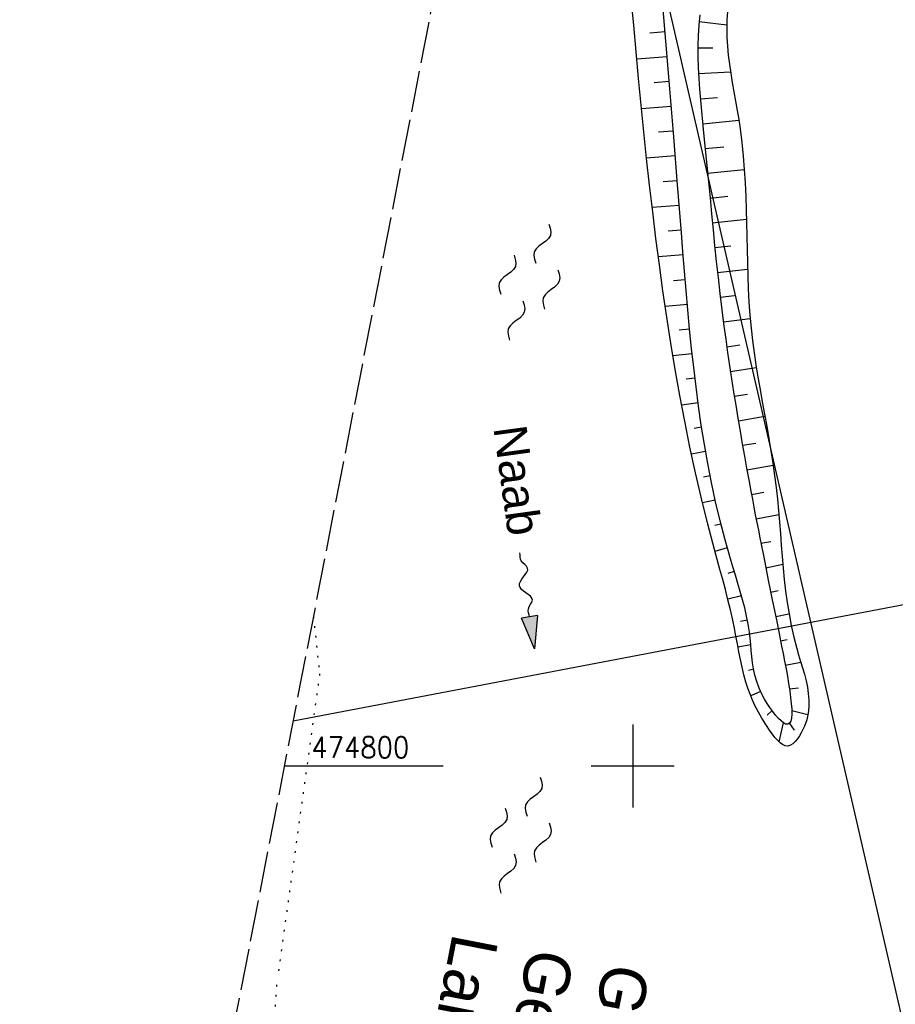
# Model space of a CAD drawing. Extents: x 511826 to 512284, y 474581 to 475544.
# Tile 5 of 29: x 511826 to 511932, y 474771 to 474890. Entities that reach past the tile are written whole.
import ezdxf

# ---------------------------------------------------------------- set-up
doc = ezdxf.new("R2010")
doc.units = 0
doc.header["$LTSCALE"] = 10
doc.header["$MEASUREMENT"] = 0
for name, pattern in [('LT00', [0]), ('LT14', [0.6, 0.5, -0.1]), ('PUNKTX2_STR', [0.6, 0.1, -0.5])]:
    doc.linetypes.add(name, pattern=pattern)
doc.layers.get('0').update_dxf_attribs({"linetype": 'LT00'})
for name, color, linetype in [('--FLIEßRICHTPFEIL', 180, 'Continuous'), ('--WASSER_GRENZE', 180, 'PUNKTX2_STR'), ('--WASSER_NUTZUNG', 180, 'Continuous'), ('DFK_KATASTER', 250, 'LT00'), ('GEWÄSSERNAME', 255, 'Continuous'), ('GRENZNAME', 250, 'Continuous'), ('STROM_FREILTG', 80, 'STROMFREILEITUNG'), ('V90_BOESCH', 250, 'LT00'), ('V90_BOSCHUNG', 250, 'LT00'), ('V90_RASTER', 250, 'LT00')]:
    doc.layers.add(name, color=color, linetype=linetype)
doc.layers.add('-BLATT_90-RAND', color=7, linetype='LT14', plot=False)
doc.styles.add('Beschrift', font='ARIAL.TTF')
doc.styles.get("Standard").update_dxf_attribs({"font": 'romans.shx'})
doc.styles.add('Strom', font='txt.shx')
doc.styles.add('UNIR-H', font='unir_h.shx', dxfattribs={"width": 0.8})
doc.linetypes.add('STROMFREILEITUNG', pattern='A,12.7,-5.5,["xx",Strom,S=2.5,R=0,X=-2.6,Y=-0.85],-4.35', length=22.55)

# ---------------------------------------------------------------- blocks, each defined once
blk = doc.blocks.new('SYMB7250')
at = {"color": 0, "linetype": 'ByBlock'}
for points in [[(-0.25, 0.28), (-0.208333, 0.308889), (-0.166667, 0.331111), (-0.125, 0.34), (-0.083333, 0.331111), (-0.041667, 0.308889), (0, 0.28)], [(0, 0.28), (0.041667, 0.251111), (0.083333, 0.228889), (0.125, 0.22), (0.166667, 0.228889), (0.208333, 0.251111), (0.25, 0.28)], [(-0.74, 0), (-0.698333, 0.028889), (-0.656667, 0.051111), (-0.615, 0.06), (-0.573333, 0.051111), (-0.531667, 0.028889), (-0.49, 0)], [(-0.49, 0), (-0.448333, -0.028889), (-0.406667, -0.051111), (-0.365, -0.06), (-0.323333, -0.051111), (-0.281667, -0.028889), (-0.24, 0)], [(0.24, 0), (0.281667, 0.028889), (0.323333, 0.051111), (0.365, 0.06), (0.406667, 0.051111), (0.448333, 0.028889), (0.49, 0)], [(0.49, 0), (0.531667, -0.028889), (0.573333, -0.051111), (0.615, -0.06), (0.656667, -0.051111), (0.698333, -0.028889), (0.74, 0)], [(-0.25, -0.28), (-0.208333, -0.251111), (-0.166667, -0.228889), (-0.125, -0.22), (-0.083333, -0.228889), (-0.041667, -0.251111), (0, -0.28)], [(0, -0.28), (0.041667, -0.308889), (0.083333, -0.331111), (0.125, -0.34), (0.166667, -0.331111), (0.208333, -0.308889), (0.25, -0.28)]]:
    blk.add_lwpolyline(points, dxfattribs=at)
blk = doc.blocks.new('FLIEßRICHTPFEIL')
at = {"layer": '--FLIEßRICHTPFEIL'}
blk.add_hatch(color=256, dxfattribs=at).paths.add_polyline_path([(-1.95, 0.4875), (-1.95, -0.4875), (0, 0)])
for p, q in [((-1.95, 0.4875), (-1.95, -0.4875)), ((-1.95, 0.4875), (0, 0)), ((0, 0), (-1.95, -0.4875))]:
    blk.add_line(p, q, dxfattribs=at)
at = {"layer": '--FLIEßRICHTPFEIL', "start_tangent": (-1, 0), "end_tangent": (-1, 0)}
blk.add_spline([(-1.95, 0), (-2.4375, 0), (-2.925, 0.325), (-3.4125, 0), (-3.9, -0.325), (-4.3875, 0), (-4.875, 0.325), (-5.3625, 0), (-5.85, 0)], degree=3, dxfattribs=at)

msp = doc.modelspace()

# ---------------------------------------------------------------- linework, layer by layer
at = {"layer": '--WASSER_GRENZE', "ltscale": 0.2}
for p, q in [((511861.44, 474818.08), (511862.2, 474811.11)), ((511862.2, 474811.11), (511857.1, 474774.3)), ((511854.35, 474735.07), (511857.1, 474774.3))]:
    msp.add_line(p, q, dxfattribs=at)
at = {"layer": '-BLATT_90-RAND'}
msp.add_lwpolyline([(512002.38, 475543.56), (511825.98, 474635.53), (512107.72, 474580.8), (512284.11, 475488.83), (512002.38, 475543.56)], dxfattribs=at)
at = {"layer": 'DFK_KATASTER'}
msp.add_line((511941.52, 474730.59), (511902.92, 474898.09), dxfattribs=at)
at = {"layer": 'STROM_FREILTG', "ltscale": 0.1}
msp.add_lwpolyline([(511858.99, 474805.46), (511986.6, 474829.75), (512072.17, 474844.96), (512129.93, 474856.3), (512162.86, 474877), (512165.6, 474878.77)], dxfattribs=at)
at = {"layer": 'V90_BOESCH'}
for points in [[(511911.46, 474891.1), (511911.38, 474890.07), (511911.35, 474889.03), (511911.37, 474887.97), (511911.44, 474886.9), (511911.55, 474885.82), (511911.68, 474884.72), (511911.85, 474883.62), (511912.03, 474882.51), (511912.22, 474881.39), (511912.42, 474880.27), (511912.62, 474879.15), (511912.8, 474878.03), (511912.97, 474876.91), (511913.18, 474875.27), (511913.35, 474873.63), (511913.48, 474872), (511913.58, 474870.38), (511913.66, 474868.77), (511913.71, 474867.16), (511913.75, 474865.56), (511913.79, 474863.96), (511913.82, 474862.36), (511913.85, 474860.77), (511913.9, 474859.18), (511913.96, 474857.6), (511914.04, 474856.01), (511914.15, 474854.43), (511914.29, 474852.84), (511914.46, 474851.36), (511914.66, 474849.89), (511914.88, 474848.41), (511915.12, 474846.93), (511915.38, 474845.45), (511915.64, 474843.97), (511915.91, 474842.49), (511916.18, 474841.01), (511916.44, 474839.53), (511916.69, 474838.04), (511916.93, 474836.56), (511917.14, 474835.08), (511917.33, 474833.6), (511917.48, 474832.21), (511917.61, 474830.83), (511917.73, 474829.44), (511917.84, 474828.06), (511917.94, 474826.67), (511918.05, 474825.28), (511918.17, 474823.9), (511918.31, 474822.51), (511918.47, 474821.12), (511918.65, 474819.74), (511918.88, 474818.35), (511919.14, 474816.96), (511919.45, 474815.57), (511919.81, 474814.18), (511920.04, 474813.41), (511920.28, 474812.63), (511920.51, 474811.85), (511920.73, 474811.07), (511920.93, 474810.29), (511921.09, 474809.51), (511921.21, 474808.73), (511921.27, 474807.94), (511921.26, 474807.16), (511921.18, 474806.38), (511921.01, 474805.59), (511920.74, 474804.8), (511920.36, 474804.01), (511920.13, 474803.63), (511919.89, 474803.27), (511919.62, 474802.95), (511919.34, 474802.69), (511919.04, 474802.5), (511918.74, 474802.41), (511918.42, 474802.44), (511918.11, 474802.58), (511917.79, 474802.8), (511917.48, 474803.1), (511917.18, 474803.45), (511916.88, 474803.83), (511916.6, 474804.22), (511916.07, 474805), (511915.6, 474805.76), (511915.18, 474806.5), (511914.8, 474807.23), (511914.47, 474807.94), (511914.18, 474808.66), (511913.91, 474809.39), (511913.68, 474810.12), (511913.44, 474811.01), (511913.22, 474811.91), (511913.01, 474812.84), (511912.82, 474813.78), (511912.64, 474814.73), (511912.46, 474815.69), (511912.28, 474816.64), (511912.08, 474817.59), (511911.81, 474818.84), (511911.51, 474820.07), (511911.19, 474821.3), (511910.87, 474822.51), (511910.54, 474823.73), (511910.2, 474824.93), (511909.87, 474826.14), (511909.07, 474829.21), (511908.31, 474832.28), (511907.59, 474835.38), (511906.92, 474838.49), (511906.29, 474841.61), (511905.7, 474844.74), (511905.14, 474847.88), (511904.62, 474851.03), (511904.12, 474854.19), (511903.66, 474857.35), (511903.22, 474860.51), (511902.81, 474863.68), (511902.42, 474866.9), (511902.04, 474870.12), (511901.68, 474873.34), (511901.35, 474876.56), (511901.02, 474879.78), (511900.71, 474883), (511900.41, 474886.22), (511900.12, 474889.44), (511899.83, 474892.66)], [(511908.12, 474890.68), (511907.98, 474889.44), (511907.9, 474888.18), (511907.86, 474886.91), (511907.87, 474885.61), (511907.91, 474884.31), (511907.98, 474883), (511908.07, 474881.69), (511908.18, 474880.37), (511908.31, 474879.06), (511908.44, 474877.75), (511908.57, 474876.45), (511908.77, 474874.46), (511908.96, 474872.49), (511909.15, 474870.53), (511909.34, 474868.59), (511909.52, 474866.67), (511909.71, 474864.74), (511909.9, 474862.82), (511910.1, 474860.9), (511910.31, 474858.97), (511910.53, 474857.03), (511910.77, 474855.07), (511911.02, 474853.1), (511911.24, 474851.51), (511911.46, 474849.92), (511911.7, 474848.32), (511911.94, 474846.72), (511912.19, 474845.13), (511912.45, 474843.55), (511912.71, 474841.98), (511912.97, 474840.43), (511913.23, 474838.91), (511913.5, 474837.42), (511913.76, 474835.96), (511914.02, 474834.54), (511914.28, 474833.17), (511914.46, 474832.21), (511914.64, 474831.26), (511914.81, 474830.33), (511914.99, 474829.41), (511915.18, 474828.48), (511915.36, 474827.54), (511915.55, 474826.58), (511915.75, 474825.6), (511915.95, 474824.59), (511916.16, 474823.53), (511916.38, 474822.44), (511916.61, 474821.28), (511916.86, 474820.07), (511917.12, 474818.79), (511917.39, 474817.43), (511917.68, 474815.99), (511917.98, 474814.46), (511918.16, 474813.57), (511918.34, 474812.66), (511918.52, 474811.74), (511918.68, 474810.83), (511918.83, 474809.94), (511918.96, 474809.09), (511919.07, 474808.28), (511919.15, 474807.54), (511919.2, 474806.86), (511919.2, 474806.27), (511919.16, 474805.78), (511919.08, 474805.4), (511918.94, 474805.15), (511918.74, 474805.03), (511918.47, 474805.06), (511918.21, 474805.2), (511917.92, 474805.44), (511917.6, 474805.75), (511917.26, 474806.13), (511916.92, 474806.56), (511916.57, 474807.04), (511916.24, 474807.54), (511915.93, 474808.06), (511915.64, 474808.59), (511915.28, 474809.39), (511914.99, 474810.18), (511914.77, 474810.95), (511914.6, 474811.71), (511914.48, 474812.46), (511914.39, 474813.21), (511914.31, 474813.95), (511914.25, 474814.68), (511914.18, 474815.42), (511914.09, 474816.15), (511913.94, 474817.13), (511913.75, 474818.1), (511913.53, 474819.08), (511913.27, 474820.07), (511912.99, 474821.05), (511912.7, 474822.04), (511912.4, 474823.03), (511912.1, 474824.03), (511911.8, 474825.02), (511911.15, 474827.31), (511910.56, 474829.61), (511910.02, 474831.9), (511909.52, 474834.21), (511909.07, 474836.51), (511908.67, 474838.82), (511908.29, 474841.14), (511907.96, 474843.45), (511907.65, 474845.77), (511907.37, 474848.09), (511907.12, 474850.42), (511906.88, 474852.74), (511906.66, 474855.07), (511906.45, 474857.4), (511906.26, 474859.73), (511906.07, 474862.06), (511905.88, 474864.39), (511905.42, 474870.17), (511904.95, 474875.95), (511904.47, 474881.74), (511904, 474887.52), (511903.52, 474893.31)]]:
    msp.add_lwpolyline(points, dxfattribs=at)
at = {"layer": 'V90_BOSCHUNG'}
for p, q in [((511908.02, 474889.86), (511911.35, 474889.48)), ((511903.91, 474888.62), (511902.07, 474888.45)), ((511907.86, 474886.71), (511909.66, 474886.68)), ((511904.16, 474885.62), (511900.49, 474885.31)), ((511907.94, 474883.61), (511911.82, 474883.79)), ((511904.4, 474882.62), (511902.59, 474882.47)), ((511908.17, 474880.54), (511910.24, 474880.72)), ((511904.65, 474879.62), (511901.06, 474879.35)), ((511908.46, 474877.53), (511912.81, 474877.95)), ((511904.89, 474876.63), (511903.13, 474876.5)), ((511908.76, 474874.54), (511910.99, 474874.76)), ((511905.13, 474873.64), (511901.68, 474873.38)), ((511909.05, 474871.55), (511913.48, 474872)), ((511905.38, 474870.65), (511903.69, 474870.52)), ((511909.34, 474868.56), (511911.49, 474868.78)), ((511905.62, 474867.66), (511902.35, 474867.42)), ((511909.63, 474865.58), (511913.74, 474866)), ((511905.86, 474864.67), (511904.29, 474864.55)), ((511909.93, 474862.58), (511911.86, 474862.79)), ((511906.1, 474861.69), (511903.1, 474861.45)), ((511910.24, 474859.59), (511913.87, 474859.99)), ((511906.34, 474858.7), (511904.92, 474858.58)), ((511910.58, 474856.59), (511912.28, 474856.8)), ((511906.6, 474855.72), (511903.93, 474855.48)), ((511910.96, 474853.6), (511914.18, 474854.02)), ((511906.88, 474852.74), (511905.63, 474852.62)), ((511911.36, 474850.61), (511912.93, 474850.83)), ((511907.18, 474849.77), (511904.86, 474849.52)), ((511911.8, 474847.63), (511914.93, 474848.1)), ((511907.52, 474846.81), (511906.45, 474846.68)), ((511912.27, 474844.65), (511913.85, 474844.9)), ((511907.9, 474843.85), (511905.92, 474843.57)), ((511912.76, 474841.67), (511915.96, 474842.22)), ((511908.33, 474840.9), (511907.41, 474840.75)), ((511913.27, 474838.71), (511914.88, 474838.99)), ((511908.81, 474837.95), (511907.1, 474837.65)), ((511913.8, 474835.75), (511916.96, 474836.32)), ((511909.36, 474835.02), (511908.55, 474834.86)), ((511914.35, 474832.79), (511915.85, 474833.07)), ((511909.97, 474832.1), (511908.43, 474831.76)), ((511914.91, 474829.84), (511917.65, 474830.36)), ((511910.66, 474829.2), (511909.91, 474829.02)), ((511915.49, 474826.89), (511916.69, 474827.12)), ((511911.42, 474826.33), (511909.93, 474825.91)), ((511912.27, 474823.46), (511911.5, 474823.23)), ((511916.08, 474823.94), (511918.13, 474824.35)), ((511916.67, 474820.99), (511917.56, 474821.17)), ((511913.13, 474820.56), (511911.49, 474820.13)), ((511913.86, 474817.59), (511913, 474817.43)), ((511917.27, 474818.05), (511918.87, 474818.38)), ((511917.85, 474815.11), (511918.67, 474815.28)), ((511914.25, 474814.61), (511912.71, 474814.36)), ((511914.61, 474811.69), (511913.97, 474811.54)), ((511918.43, 474812.18), (511920.31, 474812.53)), ((511918.93, 474809.3), (511920.01, 474809.42)), ((511915.45, 474809), (511914.25, 474808.46)), ((511916.83, 474806.68), (511916.25, 474806.15)), ((511919.2, 474806.71), (511921.15, 474806.22)), ((511918.18, 474805.22), (511917.66, 474802.92)), ((511918.92, 474805.14), (511919.49, 474804.32))]:
    msp.add_line(p, q, dxfattribs=at)
at = {"layer": 'V90_RASTER'}
for p, q in [((511900, 474805), (511900, 474795)), ((511857.93, 474800), (511877.11, 474800)), ((511895, 474800), (511905, 474800))]:
    msp.add_line(p, q, dxfattribs=at)

# ---------------------------------------------------------------- block references
at = {"layer": '--FLIEßRICHTPFEIL', "xscale": 2.000000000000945, "yscale": 1.999999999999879, "zscale": 2, "rotation": 278.568238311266}
msp.add_blockref('FLIEßRICHTPFEIL', (511888.13, 474814.15), dxfattribs=at)
at = {"layer": '--WASSER_NUTZUNG', "xscale": 9.999999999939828, "yscale": 10.00000000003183, "zscale": 10, "rotation": 251.2882999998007}
for p in [(511887.52, 474858.42), (511886.47, 474791.65)]:
    msp.add_blockref('SYMB7250', p, dxfattribs=at)

# ---------------------------------------------------------------- texts
at = {"layer": 'GEWÄSSERNAME', "style": 'Beschrift'}
msp.add_text('Naab', height=4, rotation=277.8314, dxfattribs=at).set_placement((511883.17, 474840.84))
at = {"layer": 'GRENZNAME', "insert": (511902.12, 474775.32), "char_height": 5.6, "width": 89.3696, "attachment_point": 1, "rotation": 259.0065, "style": 'UNIR-H'}
msp.add_mtext('{\\W1;Gemarkung: Stulln\\PGemeinde: Stulln\\PLandkreis: Schwandorf}', dxfattribs=at)
at = {"layer": 'V90_RASTER', "width": 0.921}
msp.add_text(' 474800', height=2.5, rotation=359.9989, dxfattribs=at).set_placement((511859.61, 474801))

doc.saveas('drawing.dxf')
